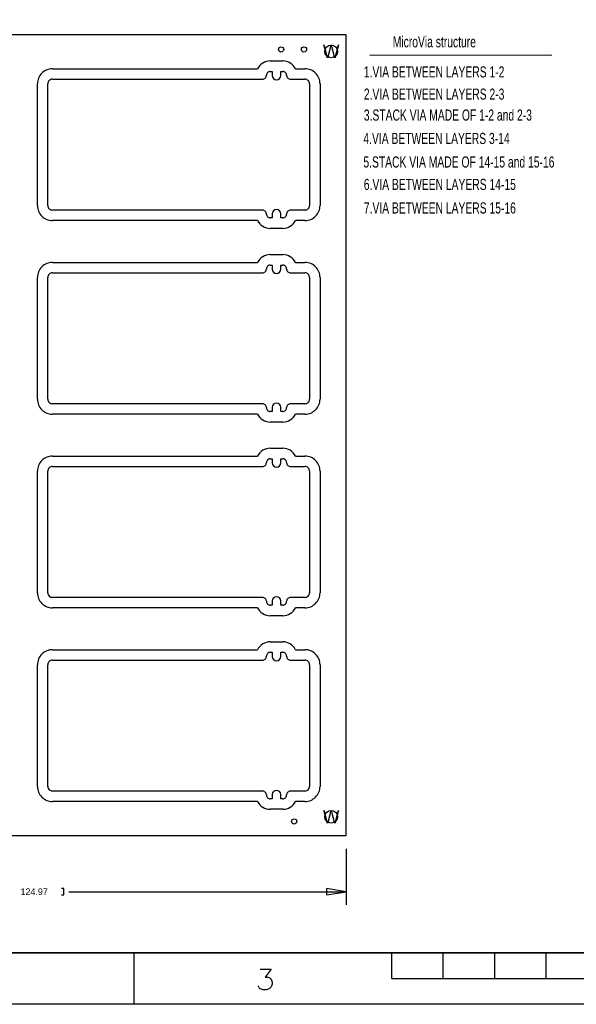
# Model space of a CAD drawing. Extents: x -22 to 398, y -34 to 263.
# Tile 37 of 39: x 65 to 174, y -34 to 158. Entities that reach past the tile are written whole.
import ezdxf
from ezdxf.enums import TextEntityAlignment as Align

# ---------------------------------------------------------------- set-up
doc = ezdxf.new("R2010")
doc.units = 0
for name, color, linetype in [('BOT', 16, 'CONTINUOUS'), ('DRILL', 12, 'CONTINUOUS'), ('OUTLINE', 6, 'CONTINUOUS'), ('TOP', 15, 'CONTINUOUS')]:
    doc.layers.add(name, color=color, linetype=linetype)

msp = doc.modelspace()

# ---------------------------------------------------------------- linework, layer by layer
at = {"layer": 'BOT'}
for centre, radius in [((120.65, 151.765), 0.508), ((125.927612, 151.395938), 1.2319), ((125.927612, 2.805938), 1.2319)]:
    msp.add_circle(centre, radius, dxfattribs=at)
at = {"layer": 'DRILL'}
for points in [[(-12.307316, -23.5966), (-12.307316, 253.403354), (387.692646, 253.403354), (387.692646, -23.5966)], [(125.038612, -12.37488), (128.848612, -11.73988), (125.038612, -11.10488)]]:
    msp.add_lwpolyline(points, close=True, dxfattribs=at)
for points in [[(133.45033, 150.68804), (168.76903, 150.734776)], [(128.848612, -3.391662), (128.848612, -14.27988)], [(73.545954, -12.37488), (74.028554, -12.37488), (74.028554, -11.10488), (73.545954, -11.10488)], [(74.981054, -11.73988), (128.848612, -11.73988)], [(-12.307316, -23.5966), (387.692646, -23.5966)], [(87.692738, -33.59658), (87.692738, -23.5966)], [(137.692638, -28.59659), (137.692638, -23.5966)], [(147.692618, -28.59659), (147.692618, -23.5966)], [(157.692598, -28.59659), (157.692598, -23.5966)], [(167.692832, -28.59659), (167.692832, -23.5966)], [(112.162336, -26.79827), (114.257582, -26.79827), (113.114582, -28.322016), (113.686082, -28.322016), (114.067082, -28.512516), (114.257582, -28.703016), (114.448082, -29.274516), (114.448082, -29.655516), (114.257582, -30.226762), (113.876582, -30.607762), (113.305082, -30.798262), (112.733582, -30.798262), (112.162336, -30.607762), (111.971836, -30.417262), (111.781336, -30.036262)], [(137.692638, -28.59659), (237.692692, -28.59659)], [(397.692626, -33.59658), (-22.307296, -33.59658)]]:
    msp.add_lwpolyline(points, dxfattribs=at)
at = {"layer": 'OUTLINE'}
msp.add_lwpolyline([(3.880612, -0.851662), (128.848612, -0.851662), (128.848612, 154.621738), (3.880612, 154.621738)], close=True, dxfattribs=at)
for points in [[(114.1095, 149.5425, 0.28186), (111.620808, 148.0185)], [(119.011192, 148.0185, 0.28186), (116.5225, 149.5425)], [(71.8185, 148.0185, 0.414214), (68.8975, 145.0975)], [(114.1095, 147.5105, 0.414214), (113.3475, 146.7485)], [(117.2845, 146.7485, 0.414214), (116.5225, 147.5105)], [(123.7615, 145.0975, 0.414214), (120.8405, 148.0185)], [(71.8185, 145.9865, 0.414214), (70.9295, 145.0975)], [(112.5855, 145.9865, 0.414214), (113.3475, 146.7485)], [(114.4905, 146.685, 1), (116.1415, 146.685)], [(117.2845, 146.7485, 0.414214), (118.0465, 145.9865)], [(121.7295, 145.0975, 0.414214), (120.8405, 145.9865)], [(68.8975, 121.4755, 0.414214), (71.8185, 118.5545)], [(70.9295, 121.4755, 0.414214), (71.8185, 120.5865)], [(113.3475, 119.8245, 0.414214), (112.5855, 120.5865)], [(116.1415, 119.888, 1), (114.4905, 119.888)], [(118.0465, 120.5865, 0.414214), (117.2845, 119.8245)], [(120.8405, 120.5865, 0.414214), (121.7295, 121.4755)], [(120.8405, 118.5545, 0.414214), (123.7615, 121.4755)], [(111.620808, 118.5545, 0.28186), (114.1095, 117.0305)], [(113.3475, 119.8245, 0.414214), (114.1095, 119.0625)], [(116.5225, 119.0625, 0.414214), (117.2845, 119.8245)], [(116.5225, 117.0305, 0.28186), (119.011192, 118.5545)], [(114.1095, 111.9505, 0.28186), (111.620808, 110.4265)], [(119.011192, 110.4265, 0.28186), (116.5225, 111.9505)], [(71.8185, 110.4265, 0.414214), (68.8975, 107.5055)], [(112.5855, 108.3945, 0.414214), (113.3475, 109.1565)], [(114.1095, 109.9185, 0.414214), (113.3475, 109.1565)], [(114.4905, 109.093, 1), (116.1415, 109.093)], [(117.2845, 109.1565, 0.414214), (116.5225, 109.9185)], [(117.2845, 109.1565, 0.414214), (118.0465, 108.3945)], [(123.7615, 107.5055, 0.414214), (120.8405, 110.4265)], [(71.8185, 108.3945, 0.414214), (70.9295, 107.5055)], [(121.7295, 107.5055, 0.414214), (120.8405, 108.3945)], [(68.8975, 83.8835, 0.414214), (71.8185, 80.9625)], [(70.9295, 83.8835, 0.414214), (71.8185, 82.9945)], [(113.3475, 82.2325, 0.414214), (112.5855, 82.9945)], [(113.3475, 82.2325, 0.414214), (114.1095, 81.4705)], [(116.1415, 82.296, 1), (114.4905, 82.296)], [(116.5225, 81.4705, 0.414214), (117.2845, 82.2325)], [(118.0465, 82.9945, 0.414214), (117.2845, 82.2325)], [(120.8405, 82.9945, 0.414214), (121.7295, 83.8835)], [(120.8405, 80.9625, 0.414214), (123.7615, 83.8835)], [(111.620808, 80.9625, 0.28186), (114.1095, 79.4385)], [(116.5225, 79.4385, 0.28186), (119.011192, 80.9625)], [(71.8185, 72.8345, 0.414214), (68.8975, 69.9135)], [(114.1095, 74.3585, 0.28186), (111.620808, 72.8345)], [(119.011192, 72.8345, 0.28186), (116.5225, 74.3585)], [(123.7615, 69.9135, 0.414214), (120.8405, 72.8345)], [(71.8185, 70.8025, 0.414214), (70.9295, 69.9135)], [(112.5855, 70.8025, 0.414214), (113.3475, 71.5645)], [(114.1095, 72.3265, 0.414214), (113.3475, 71.5645)], [(114.4905, 71.501, 1), (116.1415, 71.501)], [(117.2845, 71.5645, 0.414214), (116.5225, 72.3265)], [(117.2845, 71.5645, 0.414214), (118.0465, 70.8025)], [(121.7295, 69.9135, 0.414214), (120.8405, 70.8025)], [(68.8975, 46.2915, 0.414214), (71.8185, 43.3705)], [(70.9295, 46.2915, 0.414214), (71.8185, 45.4025)], [(120.8405, 45.4025, 0.414214), (121.7295, 46.2915)], [(120.8405, 43.3705, 0.414214), (123.7615, 46.2915)], [(113.3475, 44.6405, 0.414214), (112.5855, 45.4025)], [(113.3475, 44.6405, 0.414214), (114.1095, 43.8785)], [(116.1415, 44.704, 1), (114.4905, 44.704)], [(116.5225, 43.8785, 0.414214), (117.2845, 44.6405)], [(118.0465, 45.4025, 0.414214), (117.2845, 44.6405)], [(111.620808, 43.3705, 0.28186), (114.1095, 41.8465)], [(116.5225, 41.8465, 0.28186), (119.011192, 43.3705)], [(114.1095, 36.7665, 0.28186), (111.620808, 35.2425)], [(119.011192, 35.2425, 0.28186), (116.5225, 36.7665)], [(71.8185, 35.2425, 0.414214), (68.8975, 32.3215)], [(114.1095, 34.7345, 0.414214), (113.3475, 33.9725)], [(117.2845, 33.9725, 0.414214), (116.5225, 34.7345)], [(123.7615, 32.3215, 0.414214), (120.8405, 35.2425)], [(71.8185, 33.2105, 0.414214), (70.9295, 32.3215)], [(112.5855, 33.2105, 0.414214), (113.3475, 33.9725)], [(114.4905, 33.909, 1), (116.1415, 33.909)], [(117.2845, 33.9725, 0.414214), (118.0465, 33.2105)], [(121.7295, 32.3215, 0.414214), (120.8405, 33.2105)], [(68.8975, 8.6995, 0.414214), (71.8185, 5.7785)], [(70.9295, 8.6995, 0.414214), (71.8185, 7.8105)], [(113.3475, 7.0485, 0.414214), (112.5855, 7.8105)], [(116.1415, 7.112, 1), (114.4905, 7.112)], [(118.0465, 7.8105, 0.414214), (117.2845, 7.0485)], [(120.8405, 7.8105, 0.414214), (121.7295, 8.6995)], [(120.8405, 5.7785, 0.414214), (123.7615, 8.6995)], [(111.620808, 5.7785, 0.28186), (114.1095, 4.2545)], [(113.3475, 7.0485, 0.414214), (114.1095, 6.2865)], [(116.5225, 6.2865, 0.414214), (117.2845, 7.0485)], [(116.5225, 4.2545, 0.28186), (119.011192, 5.7785)]]:
    msp.add_lwpolyline(points, format="xyb", dxfattribs=at)
for points in [[(114.1095, 149.5425), (116.5225, 149.5425)], [(71.8185, 148.0185), (111.620808, 148.0185)], [(114.1095, 147.5105), (114.4905, 147.5105), (114.4905, 146.685)], [(116.1415, 146.685), (116.1415, 147.5105), (116.5225, 147.5105)], [(119.011192, 148.0185), (120.8405, 148.0185)], [(71.8185, 145.9865), (74.2315, 145.9865), (112.5855, 145.9865)], [(118.0465, 145.9865), (120.8405, 145.9865)], [(68.8975, 121.4755), (68.8975, 145.0975)], [(70.9295, 121.4755), (70.9295, 123.8885), (70.9295, 142.6845), (70.9295, 145.0975)], [(121.7295, 145.0975), (121.7295, 121.4755)], [(123.7615, 145.0975), (123.7615, 121.4755)], [(112.5855, 120.5865), (74.2315, 120.5865), (71.8185, 120.5865)], [(120.8405, 120.5865), (118.0465, 120.5865)], [(111.620808, 118.5545), (71.8185, 118.5545)], [(114.4905, 119.888), (114.4905, 119.0625), (114.1095, 119.0625)], [(116.5225, 119.0625), (116.1415, 119.0625), (116.1415, 119.888)], [(120.8405, 118.5545), (119.011192, 118.5545)], [(116.5225, 117.0305), (114.1095, 117.0305)], [(114.1095, 111.9505), (116.5225, 111.9505)], [(71.8185, 110.4265), (111.620808, 110.4265)], [(114.1095, 109.9185), (114.4905, 109.9185), (114.4905, 109.093)], [(116.1415, 109.093), (116.1415, 109.9185), (116.5225, 109.9185)], [(119.011192, 110.4265), (120.8405, 110.4265)], [(68.8975, 83.8835), (68.8975, 107.5055)], [(70.9295, 83.8835), (70.9295, 86.2965), (70.9295, 105.0925), (70.9295, 107.5055)], [(71.8185, 108.3945), (74.2315, 108.3945), (112.5855, 108.3945)], [(118.0465, 108.3945), (120.8405, 108.3945)], [(121.7295, 107.5055), (121.7295, 83.8835)], [(123.7615, 107.5055), (123.7615, 83.8835)], [(112.5855, 82.9945), (74.2315, 82.9945), (71.8185, 82.9945)], [(114.4905, 82.296), (114.4905, 81.4705), (114.1095, 81.4705)], [(116.5225, 81.4705), (116.1415, 81.4705), (116.1415, 82.296)], [(120.8405, 82.9945), (118.0465, 82.9945)], [(111.620808, 80.9625), (71.8185, 80.9625)], [(120.8405, 80.9625), (119.011192, 80.9625)], [(116.5225, 79.4385), (114.1095, 79.4385)], [(71.8185, 72.8345), (111.620808, 72.8345)], [(114.1095, 74.3585), (116.5225, 74.3585)], [(119.011192, 72.8345), (120.8405, 72.8345)], [(71.8185, 70.8025), (74.2315, 70.8025), (112.5855, 70.8025)], [(114.1095, 72.3265), (114.4905, 72.3265), (114.4905, 71.501)], [(116.1415, 71.501), (116.1415, 72.3265), (116.5225, 72.3265)], [(118.0465, 70.8025), (120.8405, 70.8025)], [(68.8975, 46.2915), (68.8975, 69.9135)], [(70.9295, 46.2915), (70.9295, 48.7045), (70.9295, 67.5005), (70.9295, 69.9135)], [(121.7295, 69.9135), (121.7295, 46.2915)], [(123.7615, 69.9135), (123.7615, 46.2915)], [(112.5855, 45.4025), (74.2315, 45.4025), (71.8185, 45.4025)], [(114.4905, 44.704), (114.4905, 43.8785), (114.1095, 43.8785)], [(116.5225, 43.8785), (116.1415, 43.8785), (116.1415, 44.704)], [(120.8405, 45.4025), (118.0465, 45.4025)], [(111.620808, 43.3705), (71.8185, 43.3705)], [(120.8405, 43.3705), (119.011192, 43.3705)], [(116.5225, 41.8465), (114.1095, 41.8465)], [(114.1095, 36.7665), (116.5225, 36.7665)], [(71.8185, 35.2425), (111.620808, 35.2425)], [(114.1095, 34.7345), (114.4905, 34.7345), (114.4905, 33.909)], [(116.1415, 33.909), (116.1415, 34.7345), (116.5225, 34.7345)], [(119.011192, 35.2425), (120.8405, 35.2425)], [(71.8185, 33.2105), (74.2315, 33.2105), (112.5855, 33.2105)], [(118.0465, 33.2105), (120.8405, 33.2105)], [(68.8975, 8.6995), (68.8975, 32.3215)], [(70.9295, 8.6995), (70.9295, 11.1125), (70.9295, 29.9085), (70.9295, 32.3215)], [(121.7295, 32.3215), (121.7295, 8.6995)], [(123.7615, 32.3215), (123.7615, 8.6995)], [(112.5855, 7.8105), (74.2315, 7.8105), (71.8185, 7.8105)], [(120.8405, 7.8105), (118.0465, 7.8105)], [(111.620808, 5.7785), (71.8185, 5.7785)], [(114.4905, 7.112), (114.4905, 6.2865), (114.1095, 6.2865)], [(116.5225, 6.2865), (116.1415, 6.2865), (116.1415, 7.112)], [(120.8405, 5.7785), (119.011192, 5.7785)], [(116.5225, 4.2545), (114.1095, 4.2545)]]:
    msp.add_lwpolyline(points, dxfattribs=at)
at = {"layer": 'TOP'}
for centre, radius in [((116.205, 151.765), 0.508), ((125.927612, 151.395938), 1.2319), ((125.927612, 2.805938), 1.2319), ((118.745, 1.905), 0.508)]:
    msp.add_circle(centre, radius, dxfattribs=at)

# ---------------------------------------------------------------- texts
at = {"layer": 'DRILL'}
for s, height, width, p in [('MicroVia structure', 2.159, 0.694118, (137.88263, 152.174194)), ('1.VIA BETWEEN LAYERS 1-2', 2.159, 0.694118, (132.26923, 146.336258)), ('2.VIA BETWEEN LAYERS 2-3', 2.159, 0.694118, (132.26923, 142.018258)), ('3.STACK VIA MADE OF 1-2 and 2-3', 2.159, 0.694118, (132.26923, 137.954258)), ('4.VIA BETWEEN LAYERS 3-14', 2.159, 0.694118, (132.18033, 133.41604)), ('5.STACK VIA MADE OF 14-15 and 15-16', 2.159, 0.694118, (132.18033, 128.84404)), ('6.VIA BETWEEN LAYERS 14-15', 2.159, 0.694118, (132.26923, 124.492258)), ('7.VIA BETWEEN LAYERS 15-16', 2.159, 0.694118, (132.26923, 119.920258)), ('124.97', 1.27, 1.02, (65.621154, -12.37488))]:
    msp.add_text(s, height=height, dxfattribs=dict(at, width=width)).set_placement(p)
for p in [(125.927612, 151.395938), (125.927612, 2.805938)]:
    msp.add_text('W', height=2.54, dxfattribs=at).set_placement(p, align=Align.MIDDLE_CENTER)

doc.saveas('drawing.dxf')
